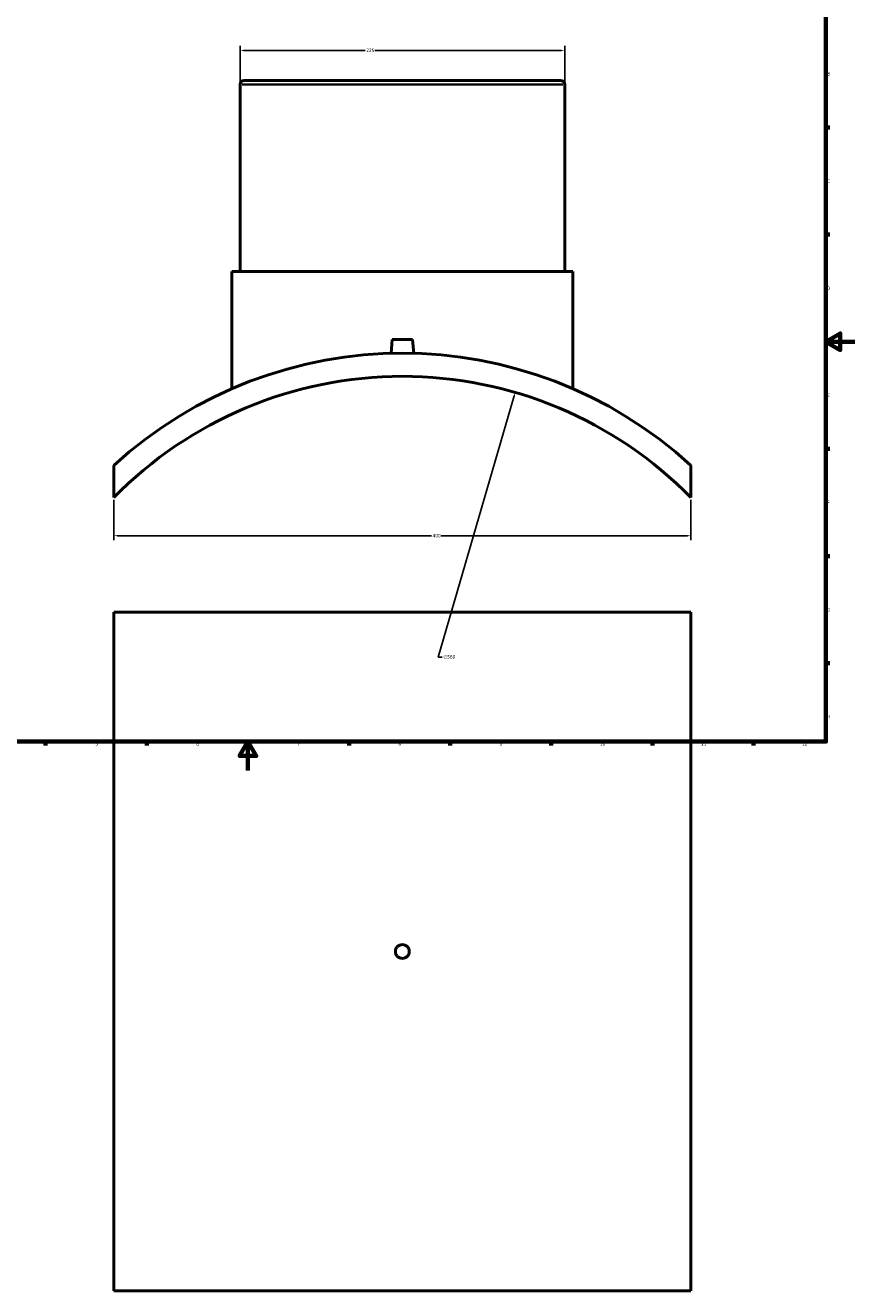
# Model space of a CAD drawing. Header units: millimetres. Extents: x -309 to 1500, y -360 to 1075.
# Tile 2 of 5: x 266 to 841, y -360 to 516. Entities that reach past the tile are written whole.
import ezdxf

# ---------------------------------------------------------------- set-up
doc = ezdxf.new("R2010")
doc.units = ezdxf.units.MM
for name, color, linetype, lineweight in [('Border (ANSI)', 7, 'Continuous', 70), ('Dimension (ANSI)', 7, 'Continuous', 25), ('Visible (ANSI)', 7, 'Continuous', 50), ('Visible Narrow (ANSI)', 7, 'Continuous', 35)]:
    doc.layers.add(name, color=color, linetype=linetype, lineweight=lineweight)
doc.styles.add('Note Text (ANSI)', font='tahoma.ttf')
doc.dimstyles.new('Default - mm (ANSI)', dxfattribs={"dimtxt": 2.4, "dimasz": 2.5, "dimexe": 3.175, "dimexo": 1.6002, "dimgap": 0.8, "dimtad": 0, "dimtoh": 1, "dimdec": 0, "dimrnd": 1e-08, "dimzin": 4, "dimdsep": 46, "dimtxsty": 'Note Text (ANSI)', "dimcen": 0.09, "dimdle": 10, "dimclrd": 256, "dimclre": 256, "dimclrt": 5, "dimadec": 1, "dimazin": 1, "dimtfac": 1.27, "dimtofl": 0, "dimtmove": 0, "dimatfit": 3, "dimfxl": 1, "dimtolj": 1, "dimtzin": 4, "dimlwd": -1, "dimlwe": -1, "dimarcsym": 0})

# ---------------------------------------------------------------- blocks, each defined once
blk = doc.blocks.new('Borders Default Border')
at = {"layer": 'Border (ANSI)'}
for p, q in [((821, 445.5), (823.8, 445.5)), ((821, 371.25), (823.8, 371.25)), ((821, 222.75), (823.8, 222.75)), ((821, 148.5), (823.8, 148.5)), ((821, 74.25), (823.8, 74.25)), ((280.33, 20), (280.33, 17.2)), ((350.42, 20), (350.42, 17.2)), ((490.58, 20), (490.58, 17.2)), ((560.67, 20), (560.67, 17.2)), ((630.75, 20), (630.75, 17.2)), ((700.83, 20), (700.83, 17.2)), ((770.92, 20), (770.92, 17.2))]:
    blk.add_line(p, q, dxfattribs=at)
at = {"layer": 'Border (ANSI)', "flags": 128}
for points in [[(20, 20), (20, 574), (821, 574), (821, 20), (20, 20)], [(841, 297), (821, 297), (831, 302.77), (831, 291.23), (821, 297)], [(420.5, 0), (420.5, 20), (414.73, 10), (426.27, 10), (420.5, 20)]]:
    blk.add_lwpolyline(points, dxfattribs=at)
at = {"layer": 'Border (ANSI)', "color": 5, "true_color": 0x0000ff, "char_height": 2.4, "attachment_point": 7, "style": 'Note Text (ANSI)'}
for s, insert in [('B', (821.87, 481.43)), ('C', (821.71, 407.13)), ('D', (821.72, 332.93)), ('E', (821.91, 258.68)), ('F', (821.98, 184.43)), ('G', (821.6, 110.13)), ('H', (821.73, 35.93)), ('5', (314.67, 17.15)), ('6', (384.69, 17.15)), ('7', (454.8, 17.2)), ('8', (524.84, 17.15)), ('9', (594.92, 17.15)), ('10', (664.35, 17.15)), ('11', (734.43, 17.2)), ('12', (804.52, 17.2))]:
    blk.add_mtext(s, dxfattribs=dict(at, insert=insert))
blk = doc.blocks.new('*D7')
at = {"layer": 'Defpoints', "color": 0, "transparency": 16777216}
for p in [(327.53, 189), (727.53, 189), (727.53, 162.61)]:
    blk.add_point(p, dxfattribs=at)
at = {"layer": 'Dimension (ANSI)', "transparency": 16777216}
for p, q in [((327.53, 187.4), (327.53, 159.43)), ((727.53, 187.4), (727.53, 159.43)), ((330.03, 162.61), (547.63, 162.61)), ((725.03, 162.61), (554.44, 162.61))]:
    blk.add_line(p, q, dxfattribs=at)
for points in [[(330.03, 163.02), (330.03, 162.19), (327.53, 162.61)], [(725.03, 163.02), (725.03, 162.19), (727.53, 162.61)]]:
    blk.add_solid(points, dxfattribs=at)
at = {"layer": 'Dimension (ANSI)', "color": 5, "transparency": 16777216, "insert": (548.43, 163.85), "char_height": 2.4, "attachment_point": 1, "style": 'Note Text (ANSI)'}
blk.add_mtext('\\A1;400', dxfattribs=at)
blk = doc.blocks.new('*D8')
at = {"layer": 'Defpoints', "color": 0, "transparency": 16777216}
for p in [(640.03, 498.8), (415.03, 475.24), (640.03, 475.24)]:
    blk.add_point(p, dxfattribs=at)
at = {"layer": 'Dimension (ANSI)', "transparency": 16777216}
for p, q in [((415.03, 476.84), (415.03, 501.97)), ((640.03, 476.84), (640.03, 501.97)), ((417.53, 498.8), (501.7, 498.8)), ((637.53, 498.8), (508.36, 498.8))]:
    blk.add_line(p, q, dxfattribs=at)
for points in [[(417.53, 499.21), (417.53, 498.38), (415.03, 498.8)], [(637.53, 499.21), (637.53, 498.38), (640.03, 498.8)]]:
    blk.add_solid(points, dxfattribs=at)
at = {"layer": 'Dimension (ANSI)', "color": 5, "transparency": 16777216, "insert": (502.5, 500.05), "char_height": 2.4, "attachment_point": 1, "style": 'Note Text (ANSI)'}
blk.add_mtext('\\A1;225', dxfattribs=at)
blk = doc.blocks.new('*D9')
at = {"layer": 'Defpoints', "color": 0, "transparency": 16777216}
for p in [(605.8, 261.88), (449.27, -275.8)]:
    blk.add_point(p, dxfattribs=at)
at = {"layer": 'Dimension (ANSI)', "transparency": 16777216}
for p, q in [((552.43, 78.56), (605.1, 259.48)), ((555.2, 78.56), (552.43, 78.56))]:
    blk.add_line(p, q, dxfattribs=at)
blk.add_solid([(604.7, 259.59), (605.5, 259.36), (605.8, 261.88)], dxfattribs=at)
at = {"layer": 'Dimension (ANSI)', "color": 5, "transparency": 16777216, "insert": (556, 79.85), "char_height": 2.4, "attachment_point": 1, "style": 'Note Text (ANSI)'}
blk.add_mtext('\\A1;∅560', dxfattribs=at)

msp = doc.modelspace()

# ---------------------------------------------------------------- linework, layer by layer
at = {"layer": 'Visible (ANSI)'}
for p, q in [((415.03, 475.24), (415.03, 345.74)), ((417.83, 478.04), (637.23, 478.04)), ((640.03, 475.24), (640.03, 345.74)), ((409.41, 345.74), (645.66, 345.74)), ((409.41, 345.74), (409.41, 264.45)), ((645.66, 345.74), (645.66, 264.45)), ((520.53, 298.64), (519.68, 288.93)), ((520.53, 298.64), (534.53, 298.64)), ((534.53, 298.64), (535.38, 288.93)), ((327.53, 211.25), (327.53, 189)), ((727.53, 189), (727.53, 211.25)), ((327.53, 109.53), (727.53, 109.53)), ((327.53, 109.53), (327.53, -360.47)), ((727.53, 109.53), (727.53, -360.47)), ((727.53, -360.47), (327.53, -360.47))]:
    msp.add_line(p, q, dxfattribs=at)
for centre, radius, start, end in [((417.83, 475.24), 2.8, 90, 180), ((637.23, 475.24), 2.8, 0, 90), ((527.53, -6.96), 296, 47.49336, 132.50664), ((527.53, -6.96), 280, 44.41531, 135.58469)]:
    msp.add_arc(centre, radius, start, end, dxfattribs=at)
msp.add_open_spline([(532.33, -125.47), (532.33, -126.07), (532.21, -126.72), (531.72, -127.9), (531.35, -128.44), (530.5, -129.29), (529.96, -129.66), (528.78, -130.15), (528.13, -130.27), (526.93, -130.27), (526.29, -130.15), (525.1, -129.66), (524.56, -129.29), (523.71, -128.44), (523.34, -127.9), (522.85, -126.72), (522.73, -126.07), (522.73, -124.87), (522.85, -124.23), (523.34, -123.04), (523.71, -122.5), (524.56, -121.65), (525.1, -121.28), (526.29, -120.79), (526.93, -120.67), (528.13, -120.67), (528.78, -120.79), (529.96, -121.28), (530.5, -121.65), (531.35, -122.5), (531.72, -123.04), (532.21, -124.23), (532.33, -124.87), (532.33, -125.47)], degree=3, knots=[0, 0, 0, 0, 0.180813, 0.180813, 0.361627, 0.361627, 0.54244, 0.54244, 0.723254, 0.723254, 0.904067, 0.904067, 1.08488, 1.08488, 1.265694, 1.265694, 1.446507, 1.446507, 1.627321, 1.627321, 1.808134, 1.808134, 1.988948, 1.988948, 2.169761, 2.169761, 2.350574, 2.350574, 2.531388, 2.531388, 2.712201, 2.712201, 2.893015, 2.893015, 2.893015, 2.893015], dxfattribs=at)
at = {"layer": 'Visible Narrow (ANSI)'}
msp.add_line((638.65, 475.24), (416.42, 475.24), dxfattribs=at)

# ---------------------------------------------------------------- block references
msp.add_blockref('Borders Default Border', (0, 0))

# ---------------------------------------------------------------- dimensions: what is measured, and where the dimension line sits
at = {"layer": 'Dimension (ANSI)'}
for base, p1, p2, picture, middle in [((640.03, 498.8), (415.03, 475.24), (640.03, 475.24), '*D8', (505.03, 498.8)), ((727.53, 162.61), (327.53, 189), (727.53, 189), '*D7', (551.03, 162.61))]:
    dim = msp.add_linear_dim(base=base, p1=p1, p2=p2, angle=180, dimstyle='Default - mm (ANSI)', override={"dimgap": 0.8, "dimtoh": 0, "dimdec": 0, "dimtol": 0, "dimlim": 0, "dimtp": 0, "dimtm": 0, "dimtdec": 2, "dimatfit": 1}, dxfattribs=at)
    dim.commit()
    dim.dimension.update_dxf_attribs({"geometry": picture, "text_midpoint": middle, "dimtype": 160})
dim = msp.add_diameter_dim_2p(p1=(449.27, -275.8), p2=(605.8, 261.88), dimstyle='Default - mm (ANSI)', override={"dimgap": 0.8, "dimtih": 1, "dimdec": 0, "dimlfac": 1, "dimtol": 0, "dimlim": 0, "dimtp": 0, "dimtm": 0, "dimtdec": 2}, dxfattribs=at)
dim.commit()
dim.dimension.update_dxf_attribs({"geometry": '*D9', "text_midpoint": (559.88, 78.56), "dimtype": 163})

doc.saveas('drawing.dxf')
